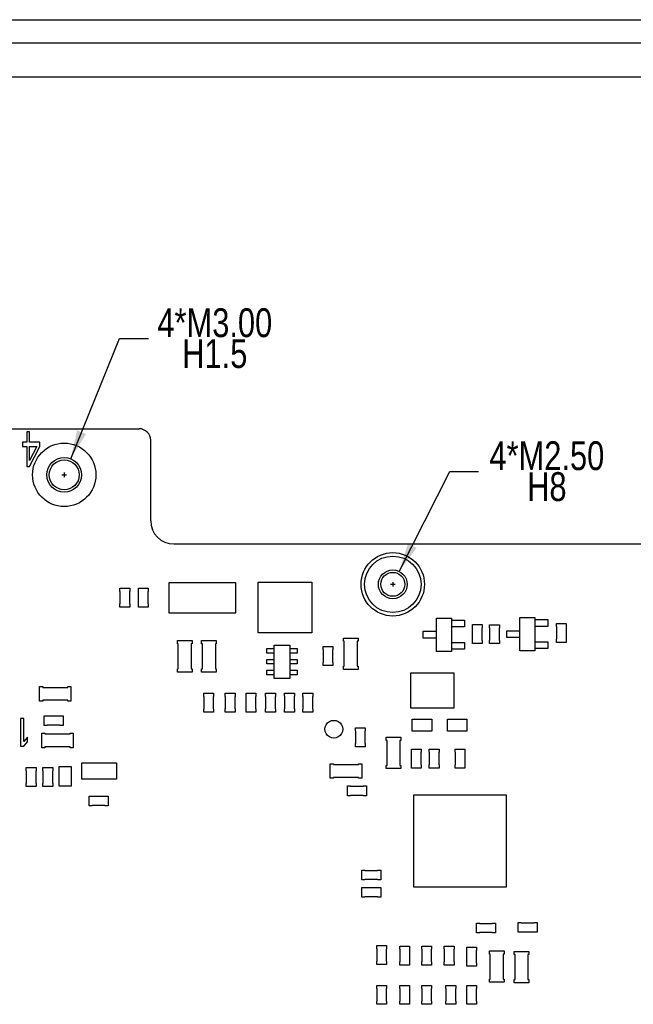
# Model space of a CAD drawing. Header units: millimetres. Extents: x -111 to 552, y -80 to 113.
# Tile 5 of 7: x 356 to 409, y 6 to 91. Entities that reach past the tile are written whole.
import ezdxf

# ---------------------------------------------------------------- set-up
doc = ezdxf.new("R2010")
doc.units = ezdxf.units.MM
doc.header["$LTSCALE"] = 1.21
doc.header["$MEASUREMENT"] = 0
doc.header["$PDMODE"] = 3
doc.header["$PDSIZE"] = 0.3125
doc.layers.get('0').update_dxf_attribs({"linetype": 'CONTINUOUS'})
doc.layers.get('DEFPOINTS').update_dxf_attribs({"linetype": 'CONTINUOUS'})
doc.layers.add('Dim', color=3, linetype='CONTINUOUS', lineweight=25)
doc.styles.get("Standard").update_dxf_attribs({"font": 'txt', "width": 0.8})
doc.dimstyles.get("Standard").update_dxf_attribs({"dimtxt": 0.15625, "dimasz": 0.1875, "dimexe": 0.125, "dimexo": 0.0625, "dimgap": 0.09, "dimtad": 0, "dimtih": 1, "dimtoh": 1, "dimzin": 4, "dimdsep": 46, "dimtxsty": 'STANDARD', "dimblk": '_FILLED', "dimblk1": '_FILLED', "dimblk2": '_FILLED', "dimcen": 0.09, "dimazin": 1, "dimtp": 0.01, "dimtm": 0.01, "dimtfac": 1, "dimtofl": 0, "dimtmove": 0, "dimatfit": 3, "dimldrblk": '_FILLED', "dimfxl": 1, "dimtolj": 1, "dimtzin": 4, "dimarcsym": 0})

# ---------------------------------------------------------------- blocks, each defined once
blk = doc.blocks.new('_FILLED')
at = {"color": 0, "linetype": 'ByBlock'}
blk.add_solid([(0, 0), (-1, 0.167), (-1, -0.167)], dxfattribs=at)
blk = doc.blocks.new('*D31')
at = {"color": 0, "linetype": 'ByBlock', "lineweight": -2}
for p, q in [((360.041, 53.355), (364.283, 63.811)), ((364.283, 63.811), (366.783, 63.811)), ((359.477, 52.163), (359.477, 51.767)), ((359.279, 51.965), (359.675, 51.965))]:
    blk.add_line(p, q, dxfattribs=at)
at = {"layer": 'DEFPOINTS', "color": 0, "linetype": 'ByBlock'}
for p in [(360.041, 53.355), (358.913, 50.575)]:
    blk.add_point(p, dxfattribs=at)
at = {"color": 0, "linetype": 'ByBlock', "lineweight": -2, "xscale": 2.5, "yscale": 2.5, "zscale": 2.5, "rotation": 247.9161060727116}
blk.add_blockref('_FILLED', (360.041, 53.355), dxfattribs=at)
at = {"color": 0, "linetype": 'ByBlock', "lineweight": -2, "char_height": 2.5, "attachment_point": 5}
for s, insert in [('\\A1;4*M3.00', (372.54, 65.151)), ('H1.5', (372.54, 62.471))]:
    blk.add_mtext(s, dxfattribs=dict(at, insert=insert))
blk = doc.blocks.new('*D32')
at = {"color": 0, "linetype": 'ByBlock', "lineweight": -2}
for p, q in [((388.54, 43.581), (392.922, 52.27)), ((392.922, 52.27), (395.422, 52.27)), ((387.779, 42.465), (388.175, 42.465)), ((387.977, 42.663), (387.977, 42.267))]:
    blk.add_line(p, q, dxfattribs=at)
at = {"layer": 'DEFPOINTS', "color": 0, "linetype": 'ByBlock'}
for p in [(388.54, 43.581), (387.414, 41.349)]:
    blk.add_point(p, dxfattribs=at)
at = {"color": 0, "linetype": 'ByBlock', "lineweight": -2, "xscale": 2.5, "yscale": 2.5, "zscale": 2.5, "rotation": 243.2395519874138}
blk.add_blockref('_FILLED', (388.54, 43.581), dxfattribs=at)
at = {"color": 0, "linetype": 'ByBlock', "lineweight": -2, "char_height": 2.5, "attachment_point": 5}
for s, insert in [('\\A1;4*M2.50', (401.345, 53.61)), ('H8', (401.345, 50.93))]:
    blk.add_mtext(s, dxfattribs=dict(at, insert=insert))

msp = doc.modelspace()

# ---------------------------------------------------------------- linework, layer by layer
at = {"color": 7, "linetype": 'Continuous'}
for p, q in [((289.477, 91.465), (524.477, 91.465)), ((289.897, 89.465), (518.497, 89.465)), ((515.197, 86.465), (293.197, 86.465)), ((349.977, 55.965), (365.977, 55.965)), ((356.226, 55.703), (356.226, 54.803)), ((356.454, 55.703), (356.226, 55.703)), ((356.454, 54.803), (356.454, 55.703)), ((355.847, 54.803), (355.847, 54.418)), ((356.226, 54.803), (355.847, 54.803)), ((357.364, 54.803), (356.454, 54.803)), ((357.364, 54.418), (357.364, 54.803)), ((366.977, 47.965), (366.977, 54.965)), ((355.847, 54.418), (356.226, 54.418)), ((356.226, 54.418), (356.226, 52.683)), ((356.454, 52.683), (357.364, 54.418)), ((357.098, 54.418), (356.454, 53.197)), ((356.454, 53.197), (356.454, 54.418)), ((356.454, 54.418), (357.098, 54.418)), ((356.226, 52.683), (356.454, 52.683)), ((368.977, 45.965), (433.807, 45.965)), ((364.308, 41.854), (364.308, 42.129)), ((364.308, 42.129), (365.158, 42.129)), ((365.158, 42.129), (365.158, 41.854)), ((365.908, 41.854), (365.908, 42.129)), ((365.908, 42.129), (366.758, 42.129)), ((366.758, 42.129), (366.758, 41.854)), ((368.558, 42.602), (368.558, 39.982)), ((374.358, 42.602), (368.558, 42.602)), ((374.358, 39.982), (374.358, 42.602)), ((376.308, 38.242), (376.308, 42.642)), ((376.308, 42.642), (380.959, 42.642)), ((380.959, 42.642), (380.959, 38.242)), ((364.333, 41.854), (364.308, 41.854)), ((364.333, 40.758), (364.333, 41.854)), ((365.133, 41.854), (365.133, 40.758)), ((365.158, 41.854), (365.133, 41.854)), ((365.933, 41.854), (365.908, 41.854)), ((365.933, 40.758), (365.933, 41.854)), ((366.733, 41.854), (366.733, 40.758)), ((366.758, 41.854), (366.733, 41.854)), ((364.308, 40.483), (364.308, 40.758)), ((364.308, 40.758), (364.333, 40.758)), ((365.158, 40.483), (364.308, 40.483)), ((365.133, 40.758), (365.158, 40.758)), ((365.158, 40.758), (365.158, 40.483)), ((365.908, 40.483), (365.908, 40.758)), ((365.908, 40.758), (365.933, 40.758)), ((366.758, 40.483), (365.908, 40.483)), ((366.733, 40.758), (366.758, 40.758)), ((366.758, 40.758), (366.758, 40.483)), ((368.558, 39.982), (374.358, 39.982)), ((391.758, 36.642), (391.758, 39.542)), ((391.758, 39.542), (393.058, 39.529)), ((393.058, 39.529), (393.058, 36.642)), ((393.058, 39.352), (394.193, 39.352)), ((394.193, 39.352), (394.193, 38.767)), ((399.008, 36.692), (399.008, 39.592)), ((399.008, 39.592), (400.308, 39.579)), ((400.308, 39.579), (400.308, 36.692)), ((400.308, 39.402), (401.443, 39.402)), ((401.443, 39.402), (401.443, 38.817)), ((394.193, 38.767), (393.058, 38.767)), ((394.882, 38.69), (394.882, 38.965)), ((394.882, 38.965), (395.732, 38.965)), ((394.907, 38.69), (394.882, 38.69)), ((394.907, 37.594), (394.907, 38.69)), ((395.707, 38.69), (395.707, 37.594)), ((395.732, 38.69), (395.707, 38.69)), ((395.732, 38.965), (395.732, 38.69)), ((396.383, 38.689), (396.383, 38.964)), ((396.383, 38.964), (397.233, 38.964)), ((396.408, 38.689), (396.383, 38.689)), ((396.408, 37.592), (396.408, 38.689)), ((397.208, 38.689), (397.208, 37.592)), ((397.233, 38.689), (397.208, 38.689)), ((397.233, 38.964), (397.233, 38.689)), ((401.443, 38.817), (400.308, 38.817)), ((402.183, 38.792), (402.183, 39.067)), ((402.183, 39.067), (403.033, 39.067)), ((402.208, 38.792), (402.183, 38.792)), ((402.208, 37.695), (402.208, 38.792)), ((403.008, 38.792), (403.008, 37.695)), ((403.033, 38.792), (403.008, 38.792)), ((403.033, 39.067), (403.033, 38.792)), ((380.959, 38.242), (376.308, 38.242)), ((383.697, 37.524), (383.697, 37.799)), ((383.697, 37.799), (384.967, 37.799)), ((384.967, 37.799), (384.967, 37.524)), ((390.611, 37.802), (390.611, 38.386)), ((390.611, 38.386), (391.758, 38.386)), ((391.758, 37.802), (390.611, 37.802)), ((397.861, 37.852), (397.861, 38.436)), ((397.861, 38.436), (399.008, 38.436)), ((399.008, 37.852), (397.861, 37.852)), ((402.183, 37.42), (402.183, 37.695)), ((402.183, 37.695), (402.208, 37.695)), ((403.008, 37.695), (403.033, 37.695)), ((403.033, 37.695), (403.033, 37.42)), ((369.298, 37.304), (369.298, 37.579)), ((369.298, 37.579), (370.568, 37.579)), ((369.374, 37.304), (369.298, 37.304)), ((369.374, 35.13), (369.374, 37.304)), ((370.492, 37.304), (370.492, 35.13)), ((370.568, 37.304), (370.492, 37.304)), ((370.568, 37.579), (370.568, 37.304)), ((371.398, 37.304), (371.398, 37.579)), ((371.398, 37.579), (372.668, 37.579)), ((371.474, 37.304), (371.398, 37.304)), ((371.474, 35.13), (371.474, 37.304)), ((372.592, 37.304), (372.592, 35.13)), ((372.668, 37.304), (372.592, 37.304)), ((372.668, 37.579), (372.668, 37.304)), ((377.049, 36.492), (377.049, 36.892)), ((377.049, 36.892), (377.684, 36.892)), ((377.684, 34.304), (377.684, 37.192)), ((377.684, 37.192), (379.058, 37.192)), ((379.058, 37.192), (379.058, 34.291)), ((379.058, 36.892), (379.683, 36.892)), ((379.683, 36.892), (379.683, 36.492)), ((381.933, 36.79), (381.933, 37.065)), ((381.933, 37.065), (382.783, 37.065)), ((381.958, 36.79), (381.933, 36.79)), ((381.958, 35.694), (381.958, 36.79)), ((382.758, 36.79), (382.758, 35.694)), ((382.783, 36.79), (382.758, 36.79)), ((382.783, 37.065), (382.783, 36.79)), ((383.773, 37.524), (383.697, 37.524)), ((383.773, 35.35), (383.773, 37.524)), ((384.891, 37.524), (384.891, 35.35)), ((384.967, 37.524), (384.891, 37.524)), ((393.058, 37.421), (394.193, 37.421)), ((394.193, 36.837), (393.058, 36.837)), ((394.193, 37.421), (394.193, 36.837)), ((394.882, 37.319), (394.882, 37.594)), ((394.882, 37.594), (394.907, 37.594)), ((395.732, 37.319), (394.882, 37.319)), ((395.707, 37.594), (395.732, 37.594)), ((395.732, 37.594), (395.732, 37.319)), ((396.383, 37.317), (396.383, 37.592)), ((396.383, 37.592), (396.408, 37.592)), ((397.233, 37.317), (396.383, 37.317)), ((397.208, 37.592), (397.233, 37.592)), ((397.233, 37.592), (397.233, 37.317)), ((400.308, 37.471), (401.443, 37.471)), ((401.443, 36.887), (400.308, 36.887)), ((401.443, 37.471), (401.443, 36.887)), ((403.033, 37.42), (402.183, 37.42)), ((377.684, 36.492), (377.049, 36.492)), ((377.049, 35.552), (377.049, 35.952)), ((377.049, 35.952), (377.684, 35.952)), ((379.683, 36.492), (379.058, 36.492)), ((379.058, 35.952), (379.683, 35.952)), ((379.683, 35.952), (379.683, 35.552)), ((393.058, 36.642), (391.758, 36.642)), ((400.308, 36.692), (399.008, 36.692)), ((369.298, 34.855), (369.298, 35.13)), ((369.298, 35.13), (369.374, 35.13)), ((370.492, 35.13), (370.568, 35.13)), ((370.568, 35.13), (370.568, 34.855)), ((371.398, 34.855), (371.398, 35.13)), ((371.398, 35.13), (371.474, 35.13)), ((372.592, 35.13), (372.668, 35.13)), ((372.668, 35.13), (372.668, 34.855)), ((377.684, 35.552), (377.049, 35.552)), ((379.683, 35.552), (379.058, 35.552)), ((381.933, 35.419), (381.933, 35.694)), ((381.933, 35.694), (381.958, 35.694)), ((382.783, 35.419), (381.933, 35.419)), ((382.758, 35.694), (382.783, 35.694)), ((382.783, 35.694), (382.783, 35.419)), ((383.697, 35.075), (383.697, 35.35)), ((383.697, 35.35), (383.773, 35.35)), ((384.967, 35.075), (383.697, 35.075)), ((384.891, 35.35), (384.967, 35.35)), ((384.967, 35.35), (384.967, 35.075)), ((370.568, 34.855), (369.298, 34.855)), ((372.668, 34.855), (371.398, 34.855)), ((377.049, 34.612), (377.049, 35.012)), ((377.049, 35.012), (377.684, 35.012)), ((377.684, 34.612), (377.049, 34.612)), ((379.058, 34.291), (377.684, 34.304)), ((379.058, 35.012), (379.683, 35.012)), ((379.683, 34.612), (379.058, 34.612)), ((379.683, 35.012), (379.683, 34.612)), ((389.516, 34.742), (389.516, 31.742)), ((393.316, 34.742), (389.516, 34.742)), ((393.316, 31.742), (393.316, 34.742)), ((357.341, 32.332), (357.341, 33.602)), ((357.341, 33.602), (357.616, 33.602)), ((357.616, 33.602), (357.616, 33.526)), ((357.616, 33.526), (359.789, 33.526)), ((359.789, 33.526), (359.789, 33.602)), ((359.789, 33.602), (360.064, 33.602)), ((360.064, 33.602), (360.064, 32.332)), ((371.583, 32.74), (371.583, 33.015)), ((371.583, 33.015), (372.433, 33.015)), ((371.608, 32.74), (371.583, 32.74)), ((371.608, 31.644), (371.608, 32.74)), ((372.408, 32.74), (372.408, 31.644)), ((372.433, 32.74), (372.408, 32.74)), ((372.433, 33.015), (372.433, 32.74)), ((373.45, 32.745), (373.45, 33.02)), ((373.45, 33.02), (374.3, 33.02)), ((373.475, 32.745), (373.45, 32.745)), ((373.475, 31.649), (373.475, 32.745)), ((374.275, 32.745), (374.275, 31.649)), ((374.3, 32.745), (374.275, 32.745)), ((374.3, 33.02), (374.3, 32.745)), ((375.246, 32.744), (375.246, 33.019)), ((375.246, 33.019), (376.096, 33.019)), ((375.271, 32.744), (375.246, 32.744)), ((375.271, 31.647), (375.271, 32.744)), ((376.071, 32.744), (376.071, 31.647)), ((376.096, 32.744), (376.071, 32.744)), ((376.096, 33.019), (376.096, 32.744)), ((376.942, 32.745), (376.942, 33.02)), ((376.942, 33.02), (377.792, 33.02)), ((376.967, 32.745), (376.942, 32.745)), ((376.967, 31.649), (376.967, 32.745)), ((377.767, 32.745), (377.767, 31.649)), ((377.792, 32.745), (377.767, 32.745)), ((377.792, 33.02), (377.792, 32.745)), ((378.597, 32.749), (378.597, 33.024)), ((378.597, 33.024), (379.447, 33.024)), ((378.622, 32.749), (378.597, 32.749)), ((378.622, 31.652), (378.622, 32.749)), ((379.422, 32.749), (379.422, 31.652)), ((379.447, 32.749), (379.422, 32.749)), ((379.447, 33.024), (379.447, 32.749)), ((380.183, 32.74), (380.183, 33.015)), ((380.183, 33.015), (381.033, 33.015)), ((380.208, 32.74), (380.183, 32.74)), ((380.208, 31.644), (380.208, 32.74)), ((381.008, 32.74), (381.008, 31.644)), ((381.033, 32.74), (381.008, 32.74)), ((381.033, 33.015), (381.033, 32.74)), ((357.616, 32.332), (357.341, 32.332)), ((357.616, 32.408), (357.616, 32.332)), ((359.789, 32.408), (357.616, 32.408)), ((359.789, 32.332), (359.789, 32.408)), ((360.064, 32.332), (359.789, 32.332)), ((371.583, 31.369), (371.583, 31.644)), ((371.583, 31.644), (371.608, 31.644)), ((372.408, 31.644), (372.433, 31.644)), ((372.433, 31.644), (372.433, 31.369)), ((373.45, 31.374), (373.45, 31.649)), ((373.45, 31.649), (373.475, 31.649)), ((374.275, 31.649), (374.3, 31.649)), ((374.3, 31.649), (374.3, 31.374)), ((375.246, 31.372), (375.246, 31.647)), ((375.246, 31.647), (375.271, 31.647)), ((376.071, 31.647), (376.096, 31.647)), ((376.096, 31.647), (376.096, 31.372)), ((376.942, 31.374), (376.942, 31.649)), ((376.942, 31.649), (376.967, 31.649)), ((377.767, 31.649), (377.792, 31.649)), ((377.792, 31.649), (377.792, 31.374)), ((378.597, 31.377), (378.597, 31.652)), ((378.597, 31.652), (378.622, 31.652)), ((379.422, 31.652), (379.447, 31.652)), ((379.447, 31.652), (379.447, 31.377)), ((380.183, 31.369), (380.183, 31.644)), ((380.183, 31.644), (380.208, 31.644)), ((381.008, 31.644), (381.033, 31.644)), ((381.033, 31.644), (381.033, 31.369)), ((389.516, 31.742), (393.316, 31.742)), ((355.685, 30.808), (355.685, 28.433)), ((355.982, 30.808), (355.685, 30.808)), ((355.982, 28.837), (355.982, 30.808)), ((357.734, 30.217), (357.734, 31.067)), ((357.734, 31.067), (358.009, 31.067)), ((358.009, 31.067), (358.009, 31.042)), ((358.009, 31.042), (359.106, 31.042)), ((359.106, 31.042), (359.106, 31.067)), ((359.106, 31.067), (359.381, 31.067)), ((359.381, 31.067), (359.381, 30.217)), ((372.433, 31.369), (371.583, 31.369)), ((374.3, 31.374), (373.45, 31.374)), ((376.096, 31.372), (375.246, 31.372)), ((377.792, 31.374), (376.942, 31.374)), ((379.447, 31.377), (378.597, 31.377)), ((381.033, 31.369), (380.183, 31.369)), ((389.666, 29.717), (389.666, 30.767)), ((389.666, 30.767), (391.366, 30.767)), ((391.366, 30.767), (391.366, 29.717)), ((392.716, 29.717), (392.716, 30.767)), ((392.716, 30.767), (394.416, 30.767)), ((394.416, 30.767), (394.416, 29.717)), ((358.009, 30.217), (357.734, 30.217)), ((358.009, 30.242), (358.009, 30.217)), ((359.106, 30.242), (358.009, 30.242)), ((359.106, 30.217), (359.106, 30.242)), ((359.381, 30.217), (359.106, 30.217)), ((382.098, 29.892), (382.124, 30.091)), ((382.124, 30.091), (382.201, 30.276)), ((382.201, 30.276), (382.323, 30.435)), ((382.323, 30.435), (382.482, 30.557)), ((382.482, 30.557), (382.667, 30.634)), ((382.667, 30.634), (382.866, 30.66)), ((382.866, 30.66), (383.065, 30.634)), ((383.065, 30.634), (383.251, 30.557)), ((383.251, 30.557), (383.41, 30.435)), ((383.41, 30.435), (383.532, 30.276)), ((383.532, 30.276), (383.609, 30.091)), ((383.609, 30.091), (383.635, 29.892)), ((384.741, 29.74), (384.741, 30.015)), ((384.741, 30.015), (385.591, 30.015)), ((385.591, 30.015), (385.591, 29.74)), ((356.279, 29.191), (355.982, 28.837)), ((356.279, 28.786), (356.279, 29.191)), ((357.531, 28.284), (357.531, 29.554)), ((357.531, 29.554), (357.806, 29.554)), ((357.806, 29.554), (357.806, 29.477)), ((357.806, 29.477), (359.98, 29.477)), ((359.98, 29.477), (359.98, 29.554)), ((359.98, 29.554), (360.255, 29.554)), ((360.255, 29.554), (360.255, 28.284)), ((382.124, 29.693), (382.098, 29.892)), ((382.201, 29.508), (382.124, 29.693)), ((382.323, 29.348), (382.201, 29.508)), ((382.482, 29.226), (382.323, 29.348)), ((382.667, 29.149), (382.482, 29.226)), ((382.866, 29.123), (382.667, 29.149)), ((383.065, 29.149), (382.866, 29.123)), ((383.251, 29.226), (383.065, 29.149)), ((383.41, 29.348), (383.251, 29.226)), ((383.532, 29.508), (383.41, 29.348)), ((383.609, 29.693), (383.532, 29.508)), ((383.635, 29.892), (383.609, 29.693)), ((384.766, 29.74), (384.741, 29.74)), ((384.766, 28.644), (384.766, 29.74)), ((385.566, 29.74), (385.566, 28.644)), ((385.591, 29.74), (385.566, 29.74)), ((387.406, 28.924), (387.406, 29.199)), ((387.406, 29.199), (388.676, 29.199)), ((388.676, 29.199), (388.676, 28.924)), ((391.366, 29.717), (389.666, 29.717)), ((394.416, 29.717), (392.716, 29.717)), ((355.685, 28.433), (355.982, 28.433)), ((355.982, 28.433), (356.279, 28.786)), ((357.806, 28.284), (357.531, 28.284)), ((357.806, 28.36), (357.806, 28.284)), ((359.98, 28.36), (357.806, 28.36)), ((359.98, 28.284), (359.98, 28.36)), ((360.255, 28.284), (359.98, 28.284)), ((384.741, 28.369), (384.741, 28.644)), ((384.741, 28.644), (384.766, 28.644)), ((385.591, 28.369), (384.741, 28.369)), ((385.566, 28.644), (385.591, 28.644)), ((385.591, 28.644), (385.591, 28.369)), ((387.482, 28.924), (387.406, 28.924)), ((387.482, 26.75), (387.482, 28.924)), ((388.6, 28.924), (388.6, 26.75)), ((388.676, 28.924), (388.6, 28.924)), ((389.591, 27.89), (389.591, 28.165)), ((389.591, 28.165), (390.441, 28.165)), ((389.616, 27.89), (389.591, 27.89)), ((389.616, 26.794), (389.616, 27.89)), ((390.416, 27.89), (390.416, 26.794)), ((390.441, 27.89), (390.416, 27.89)), ((390.441, 28.165), (390.441, 27.89)), ((391.141, 27.89), (391.141, 28.165)), ((391.141, 28.165), (391.991, 28.165)), ((391.166, 27.89), (391.141, 27.89)), ((391.166, 26.794), (391.166, 27.89)), ((391.966, 27.89), (391.966, 26.794)), ((391.991, 27.89), (391.966, 27.89)), ((391.991, 28.165), (391.991, 27.89)), ((393.391, 27.89), (393.391, 28.165)), ((393.391, 28.165), (394.241, 28.165)), ((393.416, 27.89), (393.391, 27.89)), ((393.416, 26.794), (393.416, 27.89)), ((394.216, 27.89), (394.216, 26.794)), ((394.241, 27.89), (394.216, 27.89)), ((394.241, 28.165), (394.241, 27.89)), ((356.183, 26.292), (356.183, 26.567)), ((356.183, 26.567), (357.033, 26.567)), ((357.033, 26.567), (357.033, 26.292)), ((357.632, 26.292), (357.632, 26.567)), ((357.632, 26.567), (358.482, 26.567)), ((358.482, 26.567), (358.482, 26.292)), ((359.033, 24.942), (359.033, 26.642)), ((359.033, 26.642), (360.083, 26.642)), ((360.083, 26.642), (360.083, 24.942)), ((361.008, 25.567), (361.008, 26.967)), ((361.008, 26.967), (364.008, 26.967)), ((364.008, 26.967), (364.008, 25.567)), ((382.559, 25.631), (382.559, 26.901)), ((382.559, 26.901), (382.834, 26.901)), ((382.834, 26.901), (382.834, 26.825)), ((382.834, 26.825), (385.008, 26.825)), ((385.008, 26.825), (385.008, 26.901)), ((385.008, 26.901), (385.283, 26.901)), ((385.283, 26.901), (385.283, 25.631)), ((387.406, 26.475), (387.406, 26.75)), ((387.406, 26.75), (387.482, 26.75)), ((388.6, 26.75), (388.676, 26.75)), ((388.676, 26.75), (388.676, 26.475)), ((389.591, 26.519), (389.591, 26.794)), ((389.591, 26.794), (389.616, 26.794)), ((390.441, 26.519), (389.591, 26.519)), ((390.416, 26.794), (390.441, 26.794)), ((390.441, 26.794), (390.441, 26.519)), ((391.141, 26.519), (391.141, 26.794)), ((391.141, 26.794), (391.166, 26.794)), ((391.991, 26.519), (391.141, 26.519)), ((391.966, 26.794), (391.991, 26.794)), ((391.991, 26.794), (391.991, 26.519)), ((393.391, 26.519), (393.391, 26.794)), ((393.391, 26.794), (393.416, 26.794)), ((394.241, 26.519), (393.391, 26.519)), ((394.216, 26.794), (394.241, 26.794)), ((394.241, 26.794), (394.241, 26.519)), ((356.208, 26.292), (356.183, 26.292)), ((356.208, 25.195), (356.208, 26.292)), ((357.008, 26.292), (357.008, 25.195)), ((357.033, 26.292), (357.008, 26.292)), ((357.657, 26.292), (357.632, 26.292)), ((357.657, 25.195), (357.657, 26.292)), ((358.457, 26.292), (358.457, 25.195)), ((358.482, 26.292), (358.457, 26.292)), ((382.834, 25.708), (382.834, 25.631)), ((385.008, 25.708), (382.834, 25.708)), ((385.008, 25.631), (385.008, 25.708)), ((388.676, 26.475), (387.406, 26.475)), ((356.183, 24.92), (356.183, 25.195)), ((356.183, 25.195), (356.208, 25.195)), ((357.033, 24.92), (356.183, 24.92)), ((357.008, 25.195), (357.033, 25.195)), ((357.033, 25.195), (357.033, 24.92)), ((357.632, 24.92), (357.632, 25.195)), ((357.632, 25.195), (357.657, 25.195)), ((358.482, 24.92), (357.632, 24.92)), ((358.457, 25.195), (358.482, 25.195)), ((358.482, 25.195), (358.482, 24.92)), ((360.083, 24.942), (359.033, 24.942)), ((364.008, 25.567), (361.008, 25.567)), ((382.834, 25.631), (382.559, 25.631)), ((384.043, 24.117), (384.043, 24.967)), ((384.043, 24.967), (384.318, 24.967)), ((384.318, 24.967), (384.318, 24.942)), ((384.318, 24.942), (385.414, 24.942)), ((385.283, 25.631), (385.008, 25.631)), ((385.414, 24.942), (385.414, 24.967)), ((385.414, 24.967), (385.689, 24.967)), ((385.689, 24.967), (385.689, 24.117)), ((361.633, 23.242), (361.633, 24.092)), ((361.633, 24.092), (361.908, 24.092)), ((361.908, 24.092), (361.908, 24.067)), ((361.908, 24.067), (363.005, 24.067)), ((363.005, 24.067), (363.005, 24.092)), ((363.005, 24.092), (363.28, 24.092)), ((363.28, 24.092), (363.28, 23.242)), ((384.318, 24.117), (384.043, 24.117)), ((384.318, 24.142), (384.318, 24.117)), ((385.414, 24.142), (384.318, 24.142)), ((385.414, 24.117), (385.414, 24.142)), ((385.689, 24.117), (385.414, 24.117)), ((389.805, 16.194), (389.805, 24.194)), ((389.805, 24.194), (397.805, 24.194)), ((397.805, 24.194), (397.805, 16.194)), ((361.908, 23.242), (361.633, 23.242)), ((361.908, 23.267), (361.908, 23.242)), ((363.005, 23.267), (361.908, 23.267)), ((363.005, 23.242), (363.005, 23.267)), ((363.28, 23.242), (363.005, 23.242)), ((385.293, 16.817), (385.293, 17.667)), ((385.293, 17.667), (385.568, 17.667)), ((385.568, 17.667), (385.568, 17.642)), ((385.568, 17.642), (386.664, 17.642)), ((386.664, 17.642), (386.664, 17.667)), ((386.664, 17.667), (386.939, 17.667)), ((386.939, 17.667), (386.939, 16.817)), ((385.568, 16.817), (385.293, 16.817)), ((385.568, 16.842), (385.568, 16.817)), ((386.664, 16.842), (385.568, 16.842)), ((386.664, 16.817), (386.664, 16.842)), ((386.939, 16.817), (386.664, 16.817)), ((385.293, 15.317), (385.293, 16.167)), ((385.293, 16.167), (385.568, 16.167)), ((385.568, 16.167), (385.568, 16.142)), ((385.568, 16.142), (386.664, 16.142)), ((386.664, 16.142), (386.664, 16.167)), ((386.664, 16.167), (386.939, 16.167)), ((386.939, 16.167), (386.939, 15.317)), ((397.805, 16.194), (389.805, 16.194)), ((385.568, 15.317), (385.293, 15.317)), ((385.568, 15.342), (385.568, 15.317)), ((386.664, 15.342), (385.568, 15.342)), ((386.664, 15.317), (386.664, 15.342)), ((386.939, 15.317), (386.664, 15.317)), ((395.243, 12.217), (395.243, 13.067)), ((395.243, 13.067), (395.518, 13.067)), ((395.518, 13.067), (395.518, 13.042)), ((395.518, 13.042), (396.614, 13.042)), ((396.614, 13.042), (396.614, 13.067)), ((396.614, 13.067), (396.889, 13.067)), ((396.889, 13.067), (396.889, 12.217)), ((398.843, 12.267), (398.843, 13.117)), ((398.843, 13.117), (399.118, 13.117)), ((399.118, 13.117), (399.118, 13.092)), ((399.118, 13.092), (400.215, 13.092)), ((400.215, 13.092), (400.215, 13.117)), ((400.215, 13.117), (400.49, 13.117)), ((400.49, 13.117), (400.49, 12.267)), ((395.518, 12.217), (395.243, 12.217)), ((395.518, 12.242), (395.518, 12.217)), ((396.614, 12.242), (395.518, 12.242)), ((396.614, 12.217), (396.614, 12.242)), ((396.889, 12.217), (396.614, 12.217)), ((399.118, 12.267), (398.843, 12.267)), ((399.118, 12.292), (399.118, 12.267)), ((400.215, 12.292), (399.118, 12.292)), ((400.215, 12.267), (400.215, 12.292)), ((400.49, 12.267), (400.215, 12.267)), ((386.591, 10.84), (386.591, 11.115)), ((386.591, 11.115), (387.441, 11.115)), ((387.441, 11.115), (387.441, 10.84)), ((386.616, 10.84), (386.591, 10.84)), ((386.616, 9.744), (386.616, 10.84)), ((387.416, 10.84), (387.416, 9.744)), ((387.441, 10.84), (387.416, 10.84)), ((388.591, 10.79), (388.591, 11.065)), ((388.591, 11.065), (389.441, 11.065)), ((388.616, 10.79), (388.591, 10.79)), ((388.616, 9.694), (388.616, 10.79)), ((389.416, 10.79), (389.416, 9.694)), ((389.441, 10.79), (389.416, 10.79)), ((389.441, 11.065), (389.441, 10.79)), ((390.491, 10.79), (390.491, 11.065)), ((390.491, 11.065), (391.341, 11.065)), ((390.516, 10.79), (390.491, 10.79)), ((390.516, 9.694), (390.516, 10.79)), ((391.316, 10.79), (391.316, 9.694)), ((391.341, 10.79), (391.316, 10.79)), ((391.341, 11.065), (391.341, 10.79)), ((392.441, 10.79), (392.441, 11.065)), ((392.441, 11.065), (393.291, 11.065)), ((392.466, 10.79), (392.441, 10.79)), ((392.466, 9.694), (392.466, 10.79)), ((393.266, 10.79), (393.266, 9.694)), ((393.291, 10.79), (393.266, 10.79)), ((393.291, 11.065), (393.291, 10.79)), ((394.391, 10.69), (394.391, 10.965)), ((394.391, 10.965), (395.241, 10.965)), ((394.416, 10.69), (394.391, 10.69)), ((394.416, 9.594), (394.416, 10.69)), ((395.216, 10.69), (395.216, 9.594)), ((395.241, 10.69), (395.216, 10.69)), ((395.241, 10.965), (395.241, 10.69)), ((396.357, 10.384), (396.357, 10.659)), ((396.357, 10.659), (397.627, 10.659)), ((396.433, 10.384), (396.357, 10.384)), ((396.433, 8.21), (396.433, 10.384)), ((397.55, 10.384), (397.55, 8.21)), ((397.627, 10.384), (397.55, 10.384)), ((397.627, 10.659), (397.627, 10.384)), ((398.507, 10.334), (398.507, 10.609)), ((398.507, 10.609), (399.777, 10.609)), ((398.583, 10.334), (398.507, 10.334)), ((398.583, 8.16), (398.583, 10.334)), ((399.7, 10.334), (399.7, 8.16)), ((399.777, 10.334), (399.7, 10.334)), ((399.777, 10.609), (399.777, 10.334)), ((386.591, 9.469), (386.591, 9.744)), ((386.591, 9.744), (386.616, 9.744)), ((387.441, 9.469), (386.591, 9.469)), ((387.416, 9.744), (387.441, 9.744)), ((387.441, 9.744), (387.441, 9.469)), ((388.591, 9.419), (388.591, 9.694)), ((388.591, 9.694), (388.616, 9.694)), ((389.441, 9.419), (388.591, 9.419)), ((389.416, 9.694), (389.441, 9.694)), ((389.441, 9.694), (389.441, 9.419)), ((390.491, 9.419), (390.491, 9.694)), ((390.491, 9.694), (390.516, 9.694)), ((391.341, 9.419), (390.491, 9.419)), ((391.316, 9.694), (391.341, 9.694)), ((391.341, 9.694), (391.341, 9.419)), ((392.441, 9.419), (392.441, 9.694)), ((392.441, 9.694), (392.466, 9.694)), ((393.291, 9.419), (392.441, 9.419)), ((393.266, 9.694), (393.291, 9.694)), ((393.291, 9.694), (393.291, 9.419)), ((394.391, 9.319), (394.391, 9.594)), ((394.391, 9.594), (394.416, 9.594)), ((395.216, 9.594), (395.241, 9.594)), ((395.241, 9.594), (395.241, 9.319)), ((395.241, 9.319), (394.391, 9.319)), ((396.357, 7.935), (396.357, 8.21)), ((396.357, 8.21), (396.433, 8.21)), ((397.627, 7.935), (396.357, 7.935)), ((397.55, 8.21), (397.627, 8.21)), ((397.627, 8.21), (397.627, 7.935)), ((398.507, 8.16), (398.583, 8.16)), ((398.507, 7.885), (398.507, 8.16)), ((399.777, 7.885), (398.507, 7.885)), ((399.7, 8.16), (399.777, 8.16)), ((399.777, 8.16), (399.777, 7.885)), ((386.591, 7.39), (386.591, 7.665)), ((386.591, 7.665), (387.441, 7.665)), ((386.616, 7.39), (386.591, 7.39)), ((386.616, 6.294), (386.616, 7.39)), ((387.416, 7.39), (387.416, 6.294)), ((387.441, 7.39), (387.416, 7.39)), ((387.441, 7.665), (387.441, 7.39)), ((388.591, 7.39), (388.591, 7.665)), ((388.591, 7.665), (389.441, 7.665)), ((388.616, 7.39), (388.591, 7.39)), ((388.616, 6.294), (388.616, 7.39)), ((389.416, 7.39), (389.416, 6.294)), ((389.441, 7.39), (389.416, 7.39)), ((389.441, 7.665), (389.441, 7.39)), ((390.491, 7.39), (390.491, 7.665)), ((390.491, 7.665), (391.341, 7.665)), ((390.516, 7.39), (390.491, 7.39)), ((390.516, 6.294), (390.516, 7.39)), ((391.316, 7.39), (391.316, 6.294)), ((391.341, 7.39), (391.316, 7.39)), ((391.341, 7.665), (391.341, 7.39)), ((392.591, 7.39), (392.591, 7.665)), ((392.591, 7.665), (393.441, 7.665)), ((392.616, 7.39), (392.591, 7.39)), ((392.616, 6.294), (392.616, 7.39)), ((393.416, 7.39), (393.416, 6.294)), ((393.441, 7.39), (393.416, 7.39)), ((393.441, 7.665), (393.441, 7.39)), ((394.391, 7.39), (394.391, 7.665)), ((394.391, 7.665), (395.241, 7.665)), ((394.416, 7.39), (394.391, 7.39)), ((394.416, 6.294), (394.416, 7.39)), ((395.216, 7.39), (395.216, 6.294)), ((395.241, 7.39), (395.216, 7.39)), ((395.241, 7.665), (395.241, 7.39)), ((386.591, 6.019), (386.591, 6.294)), ((386.591, 6.294), (386.616, 6.294)), ((387.441, 6.019), (386.591, 6.019)), ((387.416, 6.294), (387.441, 6.294)), ((387.441, 6.294), (387.441, 6.019)), ((388.591, 6.019), (388.591, 6.294)), ((388.591, 6.294), (388.616, 6.294)), ((389.441, 6.019), (388.591, 6.019)), ((389.416, 6.294), (389.441, 6.294)), ((389.441, 6.294), (389.441, 6.019)), ((390.491, 6.019), (390.491, 6.294)), ((390.491, 6.294), (390.516, 6.294)), ((391.341, 6.019), (390.491, 6.019)), ((391.316, 6.294), (391.341, 6.294)), ((391.341, 6.294), (391.341, 6.019)), ((392.591, 6.019), (392.591, 6.294)), ((392.591, 6.294), (392.616, 6.294)), ((393.441, 6.019), (392.591, 6.019)), ((393.416, 6.294), (393.441, 6.294)), ((393.441, 6.294), (393.441, 6.019)), ((394.391, 6.019), (394.391, 6.294)), ((394.391, 6.294), (394.416, 6.294)), ((395.241, 6.019), (394.391, 6.019)), ((395.216, 6.294), (395.241, 6.294)), ((395.241, 6.294), (395.241, 6.019))]:
    msp.add_line(p, q, dxfattribs=at)
for centre, radius in [((359.477, 51.965), 2.75), ((359.477, 51.965), 1.3), ((387.977, 42.465), 2.75), ((387.977, 42.465), 2.45), ((387.977, 42.465), 1.04)]:
    msp.add_circle(centre, radius, dxfattribs=at)
for centre, radius in [((359.477, 51.965), 1.5), ((387.977, 42.465), 1.25)]:
    msp.add_circle(centre, radius)
for centre, radius, start, end in [((365.977, 54.965), 1, 0, 90), ((368.977, 47.965), 2, 180, 270)]:
    msp.add_arc(centre, radius, start, end, dxfattribs=at)

# ---------------------------------------------------------------- dimensions: what is measured, and where the dimension line sits
at = {"layer": 'Dim'}
for p1, p2, text, picture, middle in [((358.913, 50.575), (360.041, 53.355), '4*M<>\\XH1.5', '*D31', (372.54, 63.811)), ((387.414, 41.349), (388.54, 43.581), '4*M<>\\XH8', '*D32', (401.345, 52.27))]:
    dim = msp.add_diameter_dim_2p(p1=p1, p2=p2, text=text, dimstyle='STANDARD', override={"dimtxt": 2.5, "dimasz": 2.5, "dimtih": 0, "dimzin": 0, "dimpost": '<>', "dimcen": 0.198, "dimadec": 0, "dimazin": 0, "dimtp": 0, "dimtm": 0, "dimtdec": 4, "dimtzin": 0}, dxfattribs=at)
    dim.commit()
    dim.dimension.update_dxf_attribs({"geometry": picture, "text_midpoint": middle, "dimtype": 163})

doc.saveas('drawing.dxf')
